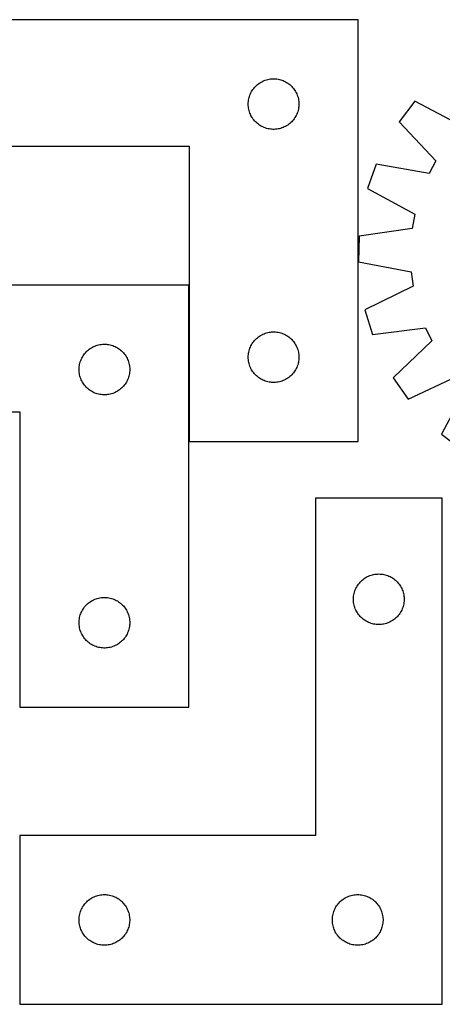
# Model space of a CAD drawing. Header units: millimetres. Extents: x 7 to 1493, y 7 to 2993.
# Tile 5 of 14: x 457 to 707, y 707 to 1291. Entities that reach past the tile are written whole.
import ezdxf

# ---------------------------------------------------------------- set-up
doc = ezdxf.new("R2010")
doc.units = ezdxf.units.MM
doc.layers.add('COMMON', color=5, linetype='CONTINUOUS', true_color=0x0000ff)
doc.layers.add('CUT', color=7, linetype='CONTINUOUS', true_color=0x000000)

msp = doc.modelspace()

# ---------------------------------------------------------------- linework, layer by layer
at = {"layer": 'COMMON'}
msp.add_line((556.90511, 1040.8133), (556.90511, 1133.499179), dxfattribs=at)
at = {"layer": 'CUT'}
for p, q in [((657.00511, 1290.8133), (357.00511, 1290.8133)), ((657.00511, 1040.8133), (657.00511, 1290.8133)), ((599.955459, 1254.053482), (600.646394, 1254.398834)), ((600.646394, 1254.398834), (601.354191, 1254.70816)), ((601.354191, 1254.70816), (602.076974, 1254.980639)), ((602.076974, 1254.980639), (602.812825, 1255.215548)), ((602.812825, 1255.215548), (603.559794, 1255.412266)), ((603.559794, 1255.412266), (604.315898, 1255.570269)), ((604.315898, 1255.570269), (605.079134, 1255.68914)), ((605.079134, 1255.68914), (605.847478, 1255.768563)), ((605.847478, 1255.768563), (606.618891, 1255.808327)), ((606.618891, 1255.808327), (607.391328, 1255.808327)), ((607.391328, 1255.808327), (608.162742, 1255.768563)), ((608.162742, 1255.768563), (608.931085, 1255.68914)), ((608.931085, 1255.68914), (609.694321, 1255.570269)), ((609.694321, 1255.570269), (610.450426, 1255.412266)), ((610.450426, 1255.412266), (611.197394, 1255.215548)), ((611.197394, 1255.215548), (611.933245, 1254.980639)), ((611.933245, 1254.980639), (612.656028, 1254.70816)), ((612.656028, 1254.70816), (613.363826, 1254.398834)), ((613.363826, 1254.398834), (614.054761, 1254.053482)), ((593.950831, 1248.201521), (594.348476, 1248.863743)), ((594.348476, 1248.863743), (594.779685, 1249.504617)), ((594.779685, 1249.504617), (595.243313, 1250.122442)), ((595.243313, 1250.122442), (595.738131, 1250.715582)), ((595.738131, 1250.715582), (596.262827, 1251.282462)), ((596.262827, 1251.282462), (596.81601, 1251.821581)), ((596.81601, 1251.821581), (597.396212, 1252.331507)), ((597.396212, 1252.331507), (598.001896, 1252.810889)), ((598.001896, 1252.810889), (598.631454, 1253.258455)), ((598.631454, 1253.258455), (599.283218, 1253.67302)), ((599.283218, 1253.67302), (599.955459, 1254.053482)), ((614.054761, 1254.053482), (614.727002, 1253.67302)), ((614.727002, 1253.67302), (615.378766, 1253.258455)), ((615.378766, 1253.258455), (616.008324, 1252.810889)), ((616.008324, 1252.810889), (616.614007, 1252.331507)), ((616.614007, 1252.331507), (617.19421, 1251.821581)), ((617.19421, 1251.821581), (617.747393, 1251.282462)), ((617.747393, 1251.282462), (618.272089, 1250.715582)), ((618.272089, 1250.715582), (618.766907, 1250.122442)), ((618.766907, 1250.122442), (619.230535, 1249.504617)), ((619.230535, 1249.504617), (619.661743, 1248.863743)), ((619.661743, 1248.863743), (620.059388, 1248.201521)), ((592.084612, 1242.355615), (592.183791, 1243.121659)), ((592.183791, 1243.121659), (592.322274, 1243.881581)), ((592.322274, 1243.881581), (592.499694, 1244.633367)), ((592.499694, 1244.633367), (592.715579, 1245.375023)), ((592.715579, 1245.375023), (592.969357, 1246.104581)), ((592.969357, 1246.104581), (593.260356, 1246.820109)), ((593.260356, 1246.820109), (593.587803, 1247.519707)), ((593.587803, 1247.519707), (593.950831, 1248.201521)), ((620.059388, 1248.201521), (620.422416, 1247.519707)), ((620.422416, 1247.519707), (620.749863, 1246.820109)), ((620.749863, 1246.820109), (621.040862, 1246.104581)), ((621.040862, 1246.104581), (621.29464, 1245.375023)), ((621.29464, 1245.375023), (621.510526, 1244.633367)), ((621.510526, 1244.633367), (621.687945, 1243.881581)), ((621.687945, 1243.881581), (621.826428, 1243.121659)), ((621.826428, 1243.121659), (621.925608, 1242.355615)), ((592.00511, 1240.8133), (592.024998, 1241.585481)), ((592.024998, 1240.041119), (592.00511, 1240.8133)), ((592.024998, 1241.585481), (592.084612, 1242.355615)), ((592.084612, 1239.270985), (592.024998, 1240.041119)), ((592.183791, 1238.504941), (592.084612, 1239.270985)), ((592.322274, 1237.745019), (592.183791, 1238.504941)), ((592.499694, 1236.993233), (592.322274, 1237.745019)), ((592.715579, 1236.251578), (592.499694, 1236.993233)), ((621.510526, 1236.993233), (621.29464, 1236.251578)), ((621.687945, 1237.745019), (621.510526, 1236.993233)), ((621.826428, 1238.504941), (621.687945, 1237.745019)), ((621.925608, 1239.270985), (621.826428, 1238.504941)), ((621.925608, 1242.355615), (621.985221, 1241.585481)), ((621.985221, 1240.041119), (621.925608, 1239.270985)), ((621.985221, 1241.585481), (622.00511, 1240.8133)), ((622.00511, 1240.8133), (621.985221, 1240.041119)), ((690.619419, 1242.592778), (681.298322, 1230.351549)), ((718.673131, 1227.694323), (690.619419, 1242.592778)), ((592.969357, 1235.522019), (592.715579, 1236.251578)), ((593.260356, 1234.806492), (592.969357, 1235.522019)), ((593.587803, 1234.106893), (593.260356, 1234.806492)), ((593.950831, 1233.425079), (593.587803, 1234.106893)), ((594.348476, 1232.762857), (593.950831, 1233.425079)), ((594.779685, 1232.121984), (594.348476, 1232.762857)), ((595.243313, 1231.504158), (594.779685, 1232.121984)), ((595.738131, 1230.911018), (595.243313, 1231.504158)), ((618.766907, 1231.504158), (618.272089, 1230.911018)), ((619.230535, 1232.121984), (618.766907, 1231.504158)), ((619.661743, 1232.762857), (619.230535, 1232.121984)), ((620.059388, 1233.425079), (619.661743, 1232.762857)), ((620.422416, 1234.106893), (620.059388, 1233.425079)), ((620.749863, 1234.806492), (620.422416, 1234.106893)), ((621.040862, 1235.522019), (620.749863, 1234.806492)), ((621.29464, 1236.251578), (621.040862, 1235.522019)), ((596.262827, 1230.344138), (595.738131, 1230.911018)), ((596.81601, 1229.80502), (596.262827, 1230.344138)), ((597.396212, 1229.295093), (596.81601, 1229.80502)), ((598.001896, 1228.815711), (597.396212, 1229.295093)), ((598.631454, 1228.368145), (598.001896, 1228.815711)), ((599.283218, 1227.953581), (598.631454, 1228.368145)), ((599.955459, 1227.573118), (599.283218, 1227.953581)), ((600.646394, 1227.227766), (599.955459, 1227.573118)), ((601.354191, 1226.918441), (600.646394, 1227.227766)), ((602.076974, 1226.645962), (601.354191, 1226.918441)), ((602.812825, 1226.411052), (602.076974, 1226.645962)), ((603.559794, 1226.214334), (602.812825, 1226.411052)), ((604.315898, 1226.056331), (603.559794, 1226.214334)), ((605.079134, 1225.93746), (604.315898, 1226.056331)), ((605.847478, 1225.858037), (605.079134, 1225.93746)), ((606.618891, 1225.818273), (605.847478, 1225.858037)), ((607.391328, 1225.818273), (606.618891, 1225.818273)), ((608.162742, 1225.858037), (607.391328, 1225.818273)), ((608.931085, 1225.93746), (608.162742, 1225.858037)), ((609.694321, 1226.056331), (608.931085, 1225.93746)), ((610.450426, 1226.214334), (609.694321, 1226.056331)), ((611.197394, 1226.411052), (610.450426, 1226.214334)), ((611.933245, 1226.645962), (611.197394, 1226.411052)), ((612.656028, 1226.918441), (611.933245, 1226.645962)), ((613.363826, 1227.227766), (612.656028, 1226.918441)), ((614.054761, 1227.573118), (613.363826, 1227.227766)), ((614.727002, 1227.953581), (614.054761, 1227.573118)), ((615.378766, 1228.368145), (614.727002, 1227.953581)), ((616.008324, 1228.815711), (615.378766, 1228.368145)), ((616.614007, 1229.295093), (616.008324, 1228.815711)), ((617.19421, 1229.80502), (616.614007, 1229.295093)), ((617.747393, 1230.344138), (617.19421, 1229.80502)), ((618.272089, 1230.911018), (617.747393, 1230.344138)), ((681.298322, 1230.351549), (703.121763, 1207.270991)), ((357.00511, 1215.8133), (557.00511, 1215.8133)), ((557.00511, 1215.8133), (557.00511, 1040.8133)), ((667.773874, 1205.220788), (662.691731, 1190.69831)), ((699.058415, 1199.720589), (667.773874, 1205.220788)), ((703.121763, 1207.270991), (699.058415, 1199.720589)), ((662.691731, 1190.69831), (690.579342, 1175.49121)), ((690.579342, 1175.49121), (689.048071, 1167.054707)), ((689.048071, 1167.054707), (657.595049, 1162.618252)), ((657.595049, 1162.618252), (657.249337, 1147.236086)), ((657.249337, 1147.236086), (688.471284, 1141.39102)), ((688.471284, 1141.39102), (689.621981, 1132.89424)), ((556.805109, 1133.499179), (256.805109, 1133.499179)), ((556.805109, 883.499179), (556.805109, 1133.499179)), ((689.621981, 1132.89424), (661.079319, 1118.955402)), ((661.079319, 1118.955402), (665.503878, 1104.219262)), ((597.396212, 1102.331507), (598.001896, 1102.810889)), ((598.001896, 1102.810889), (598.631454, 1103.258455)), ((598.631454, 1103.258455), (599.283218, 1103.67302)), ((599.283218, 1103.67302), (599.955459, 1104.053482)), ((599.955459, 1104.053482), (600.646394, 1104.398834)), ((600.646394, 1104.398834), (601.354191, 1104.70816)), ((601.354191, 1104.70816), (602.076974, 1104.980639)), ((602.076974, 1104.980639), (602.812825, 1105.215548)), ((602.812825, 1105.215548), (603.559794, 1105.412266)), ((603.559794, 1105.412266), (604.315898, 1105.570269)), ((604.315898, 1105.570269), (605.079134, 1105.68914)), ((605.079134, 1105.68914), (605.847478, 1105.768563)), ((605.847478, 1105.768563), (606.618891, 1105.808327)), ((606.618891, 1105.808327), (607.391328, 1105.808327)), ((607.391328, 1105.808327), (608.162742, 1105.768563)), ((608.162742, 1105.768563), (608.931085, 1105.68914)), ((608.931085, 1105.68914), (609.694321, 1105.570269)), ((609.694321, 1105.570269), (610.450426, 1105.412266)), ((610.450426, 1105.412266), (611.197394, 1105.215548)), ((611.197394, 1105.215548), (611.933245, 1104.980639)), ((611.933245, 1104.980639), (612.656028, 1104.70816)), ((612.656028, 1104.70816), (613.363826, 1104.398834)), ((613.363826, 1104.398834), (614.054761, 1104.053482)), ((614.054761, 1104.053482), (614.727002, 1103.67302)), ((614.727002, 1103.67302), (615.378766, 1103.258455)), ((615.378766, 1103.258455), (616.008324, 1102.810889)), ((616.008324, 1102.810889), (616.614007, 1102.331507)), ((665.503878, 1104.219262), (697.003939, 1108.308386)), ((697.003939, 1108.308386), (700.723967, 1100.583054)), ((499.755458, 1096.739361), (500.446393, 1097.084713)), ((500.446393, 1097.084713), (501.15419, 1097.394039)), ((501.15419, 1097.394039), (501.876973, 1097.666518)), ((501.876973, 1097.666518), (502.612824, 1097.901427)), ((502.612824, 1097.901427), (503.359793, 1098.098145)), ((503.359793, 1098.098145), (504.115897, 1098.256149)), ((504.115897, 1098.256149), (504.879133, 1098.375019)), ((504.879133, 1098.375019), (505.647477, 1098.454442)), ((505.647477, 1098.454442), (506.41889, 1098.494206)), ((506.41889, 1098.494206), (507.191327, 1098.494206)), ((507.191327, 1098.494206), (507.962741, 1098.454442)), ((507.962741, 1098.454442), (508.731084, 1098.375019)), ((508.731084, 1098.375019), (509.49432, 1098.256149)), ((509.49432, 1098.256149), (510.250425, 1098.098145)), ((510.250425, 1098.098145), (510.997393, 1097.901427)), ((510.997393, 1097.901427), (511.733244, 1097.666518)), ((511.733244, 1097.666518), (512.456027, 1097.394039)), ((512.456027, 1097.394039), (513.163825, 1097.084713)), ((513.163825, 1097.084713), (513.85476, 1096.739361)), ((593.260356, 1096.820109), (593.587803, 1097.519707)), ((593.587803, 1097.519707), (593.950831, 1098.201521)), ((593.950831, 1098.201521), (594.348476, 1098.863743)), ((594.348476, 1098.863743), (594.779685, 1099.504617)), ((594.779685, 1099.504617), (595.243313, 1100.122442)), ((595.243313, 1100.122442), (595.738131, 1100.715582)), ((595.738131, 1100.715582), (596.262827, 1101.282462)), ((596.262827, 1101.282462), (596.81601, 1101.821581)), ((596.81601, 1101.821581), (597.396212, 1102.331507)), ((616.614007, 1102.331507), (617.19421, 1101.821581)), ((617.19421, 1101.821581), (617.747393, 1101.282462)), ((617.747393, 1101.282462), (618.272089, 1100.715582)), ((618.272089, 1100.715582), (618.766907, 1100.122442)), ((618.766907, 1100.122442), (619.230535, 1099.504617)), ((619.230535, 1099.504617), (619.661743, 1098.863743)), ((619.661743, 1098.863743), (620.059388, 1098.201521)), ((620.059388, 1098.201521), (620.422416, 1097.519707)), ((620.422416, 1097.519707), (620.749863, 1096.820109)), ((700.723967, 1100.583054), (677.88562, 1078.506264)), ((493.75083, 1090.8874), (494.148475, 1091.549622)), ((494.148475, 1091.549622), (494.579684, 1092.190496)), ((494.579684, 1092.190496), (495.043312, 1092.808322)), ((495.043312, 1092.808322), (495.53813, 1093.401461)), ((495.53813, 1093.401461), (496.062826, 1093.968342)), ((496.062826, 1093.968342), (496.616009, 1094.50746)), ((496.616009, 1094.50746), (497.196211, 1095.017386)), ((497.196211, 1095.017386), (497.801895, 1095.496768)), ((497.801895, 1095.496768), (498.431453, 1095.944335)), ((498.431453, 1095.944335), (499.083217, 1096.358899)), ((499.083217, 1096.358899), (499.755458, 1096.739361)), ((513.85476, 1096.739361), (514.527001, 1096.358899)), ((514.527001, 1096.358899), (515.178765, 1095.944335)), ((515.178765, 1095.944335), (515.808323, 1095.496768)), ((515.808323, 1095.496768), (516.414006, 1095.017386)), ((516.414006, 1095.017386), (516.994209, 1094.50746)), ((516.994209, 1094.50746), (517.547392, 1093.968342)), ((517.547392, 1093.968342), (518.072088, 1093.401461)), ((518.072088, 1093.401461), (518.566906, 1092.808322)), ((518.566906, 1092.808322), (519.030534, 1092.190496)), ((519.030534, 1092.190496), (519.461742, 1091.549622)), ((519.461742, 1091.549622), (519.859387, 1090.8874)), ((592.00511, 1090.8133), (592.024998, 1091.585481)), ((592.024998, 1091.585481), (592.084612, 1092.355615)), ((592.084612, 1092.355615), (592.183791, 1093.121659)), ((592.183791, 1093.121659), (592.322274, 1093.881581)), ((592.322274, 1093.881581), (592.499694, 1094.633367)), ((592.499694, 1094.633367), (592.715579, 1095.375023)), ((592.715579, 1095.375023), (592.969357, 1096.104581)), ((592.969357, 1096.104581), (593.260356, 1096.820109)), ((620.749863, 1096.820109), (621.040862, 1096.104581)), ((621.040862, 1096.104581), (621.29464, 1095.375023)), ((621.29464, 1095.375023), (621.510526, 1094.633367)), ((621.510526, 1094.633367), (621.687945, 1093.881581)), ((621.687945, 1093.881581), (621.826428, 1093.121659)), ((621.826428, 1093.121659), (621.925608, 1092.355615)), ((621.925608, 1092.355615), (621.985221, 1091.585481)), ((621.985221, 1091.585481), (622.00511, 1090.8133)), ((491.884611, 1085.041494), (491.98379, 1085.807538)), ((491.98379, 1085.807538), (492.122273, 1086.56746)), ((492.122273, 1086.56746), (492.299693, 1087.319246)), ((492.299693, 1087.319246), (492.515578, 1088.060902)), ((492.515578, 1088.060902), (492.769356, 1088.790461)), ((492.769356, 1088.790461), (493.060355, 1089.505988)), ((493.060355, 1089.505988), (493.387802, 1090.205586)), ((493.387802, 1090.205586), (493.75083, 1090.8874)), ((519.859387, 1090.8874), (520.222415, 1090.205586)), ((520.222415, 1090.205586), (520.549862, 1089.505988)), ((520.549862, 1089.505988), (520.840861, 1088.790461)), ((520.840861, 1088.790461), (521.094639, 1088.060902)), ((521.094639, 1088.060902), (521.310525, 1087.319246)), ((521.310525, 1087.319246), (521.487944, 1086.56746)), ((521.487944, 1086.56746), (521.626427, 1085.807538)), ((521.626427, 1085.807538), (521.725607, 1085.041494)), ((592.024998, 1090.041119), (592.00511, 1090.8133)), ((592.084612, 1089.270985), (592.024998, 1090.041119)), ((592.183791, 1088.504941), (592.084612, 1089.270985)), ((592.322274, 1087.745019), (592.183791, 1088.504941)), ((592.499694, 1086.993233), (592.322274, 1087.745019)), ((592.715579, 1086.251578), (592.499694, 1086.993233)), ((592.969357, 1085.522019), (592.715579, 1086.251578)), ((593.260356, 1084.806492), (592.969357, 1085.522019)), ((621.040862, 1085.522019), (620.749863, 1084.806492)), ((621.29464, 1086.251578), (621.040862, 1085.522019)), ((621.510526, 1086.993233), (621.29464, 1086.251578)), ((621.687945, 1087.745019), (621.510526, 1086.993233)), ((621.826428, 1088.504941), (621.687945, 1087.745019)), ((621.925608, 1089.270985), (621.826428, 1088.504941)), ((621.985221, 1090.041119), (621.925608, 1089.270985)), ((622.00511, 1090.8133), (621.985221, 1090.041119)), ((491.805109, 1083.499179), (491.824997, 1084.271361)), ((491.824997, 1082.726998), (491.805109, 1083.499179)), ((491.824997, 1084.271361), (491.884611, 1085.041494)), ((491.884611, 1081.956864), (491.824997, 1082.726998)), ((491.98379, 1081.190821), (491.884611, 1081.956864)), ((492.122273, 1080.430898), (491.98379, 1081.190821)), ((492.299693, 1079.679113), (492.122273, 1080.430898)), ((492.515578, 1078.937457), (492.299693, 1079.679113)), ((521.310525, 1079.679113), (521.094639, 1078.937457)), ((521.487944, 1080.430898), (521.310525, 1079.679113)), ((521.626427, 1081.190821), (521.487944, 1080.430898)), ((521.725607, 1081.956864), (521.626427, 1081.190821)), ((521.725607, 1085.041494), (521.78522, 1084.271361)), ((521.78522, 1082.726998), (521.725607, 1081.956864)), ((521.78522, 1084.271361), (521.805109, 1083.499179)), ((521.805109, 1083.499179), (521.78522, 1082.726998)), ((593.587803, 1084.106893), (593.260356, 1084.806492)), ((593.950831, 1083.425079), (593.587803, 1084.106893)), ((594.348476, 1082.762857), (593.950831, 1083.425079)), ((594.779685, 1082.121984), (594.348476, 1082.762857)), ((595.243313, 1081.504158), (594.779685, 1082.121984)), ((595.738131, 1080.911018), (595.243313, 1081.504158)), ((596.262827, 1080.344138), (595.738131, 1080.911018)), ((596.81601, 1079.80502), (596.262827, 1080.344138)), ((597.396212, 1079.295093), (596.81601, 1079.80502)), ((617.19421, 1079.80502), (616.614007, 1079.295093)), ((617.747393, 1080.344138), (617.19421, 1079.80502)), ((618.272089, 1080.911018), (617.747393, 1080.344138)), ((618.766907, 1081.504158), (618.272089, 1080.911018)), ((619.230535, 1082.121984), (618.766907, 1081.504158)), ((619.661743, 1082.762857), (619.230535, 1082.121984)), ((620.059388, 1083.425079), (619.661743, 1082.762857)), ((620.422416, 1084.106893), (620.059388, 1083.425079)), ((620.749863, 1084.806492), (620.422416, 1084.106893)), ((686.647343, 1065.858626), (715.342072, 1079.481668)), ((492.769356, 1078.207898), (492.515578, 1078.937457)), ((493.060355, 1077.492371), (492.769356, 1078.207898)), ((493.387802, 1076.792772), (493.060355, 1077.492371)), ((493.75083, 1076.110958), (493.387802, 1076.792772)), ((494.148475, 1075.448736), (493.75083, 1076.110958)), ((494.579684, 1074.807863), (494.148475, 1075.448736)), ((495.043312, 1074.190037), (494.579684, 1074.807863)), ((495.53813, 1073.596898), (495.043312, 1074.190037)), ((496.062826, 1073.030017), (495.53813, 1073.596898)), ((518.072088, 1073.596898), (517.547392, 1073.030017)), ((518.566906, 1074.190037), (518.072088, 1073.596898)), ((519.030534, 1074.807863), (518.566906, 1074.190037)), ((519.461742, 1075.448736), (519.030534, 1074.807863)), ((519.859387, 1076.110958), (519.461742, 1075.448736)), ((520.222415, 1076.792772), (519.859387, 1076.110958)), ((520.549862, 1077.492371), (520.222415, 1076.792772)), ((520.840861, 1078.207898), (520.549862, 1077.492371)), ((521.094639, 1078.937457), (520.840861, 1078.207898)), ((598.001896, 1078.815711), (597.396212, 1079.295093)), ((598.631454, 1078.368145), (598.001896, 1078.815711)), ((599.283218, 1077.953581), (598.631454, 1078.368145)), ((599.955459, 1077.573118), (599.283218, 1077.953581)), ((600.646394, 1077.227766), (599.955459, 1077.573118)), ((601.354191, 1076.918441), (600.646394, 1077.227766)), ((602.076974, 1076.645962), (601.354191, 1076.918441)), ((602.812825, 1076.411052), (602.076974, 1076.645962)), ((603.559794, 1076.214334), (602.812825, 1076.411052)), ((604.315898, 1076.056331), (603.559794, 1076.214334)), ((605.079134, 1075.93746), (604.315898, 1076.056331)), ((605.847478, 1075.858037), (605.079134, 1075.93746)), ((606.618891, 1075.818273), (605.847478, 1075.858037)), ((607.391328, 1075.818273), (606.618891, 1075.818273)), ((608.162742, 1075.858037), (607.391328, 1075.818273)), ((608.931085, 1075.93746), (608.162742, 1075.858037)), ((609.694321, 1076.056331), (608.931085, 1075.93746)), ((610.450426, 1076.214334), (609.694321, 1076.056331)), ((611.197394, 1076.411052), (610.450426, 1076.214334)), ((611.933245, 1076.645962), (611.197394, 1076.411052)), ((612.656028, 1076.918441), (611.933245, 1076.645962)), ((613.363826, 1077.227766), (612.656028, 1076.918441)), ((614.054761, 1077.573118), (613.363826, 1077.227766)), ((614.727002, 1077.953581), (614.054761, 1077.573118)), ((615.378766, 1078.368145), (614.727002, 1077.953581)), ((616.008324, 1078.815711), (615.378766, 1078.368145)), ((616.614007, 1079.295093), (616.008324, 1078.815711)), ((677.88562, 1078.506264), (686.647343, 1065.858626)), ((496.616009, 1072.490899), (496.062826, 1073.030017)), ((497.196211, 1071.980973), (496.616009, 1072.490899)), ((497.801895, 1071.501591), (497.196211, 1071.980973)), ((498.431453, 1071.054024), (497.801895, 1071.501591)), ((499.083217, 1070.63946), (498.431453, 1071.054024)), ((499.755458, 1070.258997), (499.083217, 1070.63946)), ((500.446393, 1069.913645), (499.755458, 1070.258997)), ((501.15419, 1069.60432), (500.446393, 1069.913645)), ((501.876973, 1069.331841), (501.15419, 1069.60432)), ((502.612824, 1069.096931), (501.876973, 1069.331841)), ((503.359793, 1068.900214), (502.612824, 1069.096931)), ((504.115897, 1068.74221), (503.359793, 1068.900214)), ((504.879133, 1068.623339), (504.115897, 1068.74221)), ((505.647477, 1068.543916), (504.879133, 1068.623339)), ((506.41889, 1068.504152), (505.647477, 1068.543916)), ((507.191327, 1068.504152), (506.41889, 1068.504152)), ((507.962741, 1068.543916), (507.191327, 1068.504152)), ((508.731084, 1068.623339), (507.962741, 1068.543916)), ((509.49432, 1068.74221), (508.731084, 1068.623339)), ((510.250425, 1068.900214), (509.49432, 1068.74221)), ((510.997393, 1069.096931), (510.250425, 1068.900214)), ((511.733244, 1069.331841), (510.997393, 1069.096931)), ((512.456027, 1069.60432), (511.733244, 1069.331841)), ((513.163825, 1069.913645), (512.456027, 1069.60432)), ((513.85476, 1070.258997), (513.163825, 1069.913645)), ((514.527001, 1070.63946), (513.85476, 1070.258997)), ((515.178765, 1071.054024), (514.527001, 1070.63946)), ((515.808323, 1071.501591), (515.178765, 1071.054024)), ((516.414006, 1071.980973), (515.808323, 1071.501591)), ((516.994209, 1072.490899), (516.414006, 1071.980973)), ((517.547392, 1073.030017), (516.994209, 1072.490899)), ((721.267288, 1073.283991), (706.368832, 1045.230279)), ((256.805109, 1058.499179), (456.805109, 1058.499179)), ((456.805109, 1058.499179), (456.805109, 883.499179)), ((706.368832, 1045.230279), (718.610062, 1035.909182)), ((557.00511, 1040.8133), (657.00511, 1040.8133)), ((706.79669, 1007.373996), (631.79669, 1007.373996)), ((631.79669, 1007.373996), (631.79669, 807.373996)), ((706.79669, 707.373996), (706.79669, 1007.373996)), ((657.299101, 956.37721), (657.778483, 956.982894)), ((657.778483, 956.982894), (658.288409, 957.563096)), ((658.288409, 957.563096), (658.827528, 958.116279)), ((658.827528, 958.116279), (659.394408, 958.640975)), ((659.394408, 958.640975), (659.987548, 959.135793)), ((659.987548, 959.135793), (660.605373, 959.599421)), ((660.605373, 959.599421), (661.246247, 960.03063)), ((661.246247, 960.03063), (661.908469, 960.428275)), ((661.908469, 960.428275), (662.590283, 960.791303)), ((662.590283, 960.791303), (663.289881, 961.11875)), ((663.289881, 961.11875), (664.005409, 961.409749)), ((664.005409, 961.409749), (664.734967, 961.663527)), ((664.734967, 961.663527), (665.476623, 961.879412)), ((665.476623, 961.879412), (666.228409, 962.056832)), ((666.228409, 962.056832), (666.988331, 962.195315)), ((666.988331, 962.195315), (667.754375, 962.294494)), ((667.754375, 962.294494), (668.524509, 962.354108)), ((668.524509, 962.354108), (669.29669, 962.373996)), ((669.29669, 962.373996), (670.068871, 962.354108)), ((670.068871, 962.354108), (670.839005, 962.294494)), ((670.839005, 962.294494), (671.605049, 962.195315)), ((671.605049, 962.195315), (672.364971, 962.056832)), ((672.364971, 962.056832), (673.116757, 961.879412)), ((673.116757, 961.879412), (673.858412, 961.663527)), ((673.858412, 961.663527), (674.587971, 961.409749)), ((674.587971, 961.409749), (675.303498, 961.11875)), ((675.303498, 961.11875), (676.003097, 960.791303)), ((676.003097, 960.791303), (676.684911, 960.428275)), ((676.684911, 960.428275), (677.347133, 960.03063)), ((677.347133, 960.03063), (677.988006, 959.599421)), ((677.988006, 959.599421), (678.605832, 959.135793)), ((678.605832, 959.135793), (679.198972, 958.640975)), ((679.198972, 958.640975), (679.765852, 958.116279)), ((679.765852, 958.116279), (680.30497, 957.563096)), ((680.30497, 957.563096), (680.814897, 956.982894)), ((680.814897, 956.982894), (681.294279, 956.37721)), ((654.697724, 950.819312), (654.894442, 951.566281)), ((654.894442, 951.566281), (655.129351, 952.302132)), ((655.129351, 952.302132), (655.40183, 953.024915)), ((655.40183, 953.024915), (655.711156, 953.732712)), ((655.711156, 953.732712), (656.056508, 954.423647)), ((656.056508, 954.423647), (656.43697, 955.095888)), ((656.43697, 955.095888), (656.851535, 955.747652)), ((656.851535, 955.747652), (657.299101, 956.37721)), ((681.294279, 956.37721), (681.741845, 955.747652)), ((681.741845, 955.747652), (682.156409, 955.095888)), ((682.156409, 955.095888), (682.536872, 954.423647)), ((682.536872, 954.423647), (682.882224, 953.732712)), ((682.882224, 953.732712), (683.191549, 953.024915)), ((683.191549, 953.024915), (683.464028, 952.302132)), ((683.464028, 952.302132), (683.698938, 951.566281)), ((683.698938, 951.566281), (683.895656, 950.819312)), ((497.196211, 945.017386), (497.801895, 945.496768)), ((497.801895, 945.496768), (498.431453, 945.944335)), ((498.431453, 945.944335), (499.083217, 946.358899)), ((499.083217, 946.358899), (499.755458, 946.739361)), ((499.755458, 946.739361), (500.446393, 947.084713)), ((500.446393, 947.084713), (501.15419, 947.394039)), ((501.15419, 947.394039), (501.876973, 947.666518)), ((501.876973, 947.666518), (502.612824, 947.901427)), ((502.612824, 947.901427), (503.359793, 948.098145)), ((503.359793, 948.098145), (504.115897, 948.256149)), ((504.115897, 948.256149), (504.879133, 948.375019)), ((504.879133, 948.375019), (505.647477, 948.454442)), ((505.647477, 948.454442), (506.41889, 948.494206)), ((506.41889, 948.494206), (507.191327, 948.494206)), ((507.191327, 948.494206), (507.962741, 948.454442)), ((507.962741, 948.454442), (508.731084, 948.375019)), ((508.731084, 948.375019), (509.49432, 948.256149)), ((509.49432, 948.256149), (510.250425, 948.098145)), ((510.250425, 948.098145), (510.997393, 947.901427)), ((510.997393, 947.901427), (511.733244, 947.666518)), ((511.733244, 947.666518), (512.456027, 947.394039)), ((512.456027, 947.394039), (513.163825, 947.084713)), ((513.163825, 947.084713), (513.85476, 946.739361)), ((513.85476, 946.739361), (514.527001, 946.358899)), ((514.527001, 946.358899), (515.178765, 945.944335)), ((515.178765, 945.944335), (515.808323, 945.496768)), ((515.808323, 945.496768), (516.414006, 945.017386)), ((654.301663, 947.760215), (654.341427, 948.531628)), ((654.301663, 946.987778), (654.301663, 947.760215)), ((654.341427, 946.216364), (654.301663, 946.987778)), ((654.341427, 948.531628), (654.42085, 949.299972)), ((654.42085, 945.448021), (654.341427, 946.216364)), ((654.42085, 949.299972), (654.539721, 950.063208)), ((654.539721, 944.684785), (654.42085, 945.448021)), ((654.539721, 950.063208), (654.697724, 950.819312)), ((683.895656, 950.819312), (684.053659, 950.063208)), ((684.053659, 950.063208), (684.17253, 949.299972)), ((684.17253, 945.448021), (684.053659, 944.684785)), ((684.17253, 949.299972), (684.251953, 948.531628)), ((684.251953, 946.216364), (684.17253, 945.448021)), ((684.251953, 948.531628), (684.291717, 947.760215)), ((684.291717, 946.987778), (684.251953, 946.216364)), ((684.291717, 947.760215), (684.291717, 946.987778)), ((492.769356, 938.790461), (493.060355, 939.505988)), ((493.060355, 939.505988), (493.387802, 940.205586)), ((493.387802, 940.205586), (493.75083, 940.8874)), ((493.75083, 940.8874), (494.148475, 941.549622)), ((494.148475, 941.549622), (494.579684, 942.190496)), ((494.579684, 942.190496), (495.043312, 942.808322)), ((495.043312, 942.808322), (495.53813, 943.401461)), ((495.53813, 943.401461), (496.062826, 943.968342)), ((496.062826, 943.968342), (496.616009, 944.50746)), ((496.616009, 944.50746), (497.196211, 945.017386)), ((516.414006, 945.017386), (516.994209, 944.50746)), ((516.994209, 944.50746), (517.547392, 943.968342)), ((517.547392, 943.968342), (518.072088, 943.401461)), ((518.072088, 943.401461), (518.566906, 942.808322)), ((518.566906, 942.808322), (519.030534, 942.190496)), ((519.030534, 942.190496), (519.461742, 941.549622)), ((519.461742, 941.549622), (519.859387, 940.8874)), ((519.859387, 940.8874), (520.222415, 940.205586)), ((520.222415, 940.205586), (520.549862, 939.505988)), ((520.549862, 939.505988), (520.840861, 938.790461)), ((654.697724, 943.92868), (654.539721, 944.684785)), ((654.894442, 943.181712), (654.697724, 943.92868)), ((655.129351, 942.445861), (654.894442, 943.181712)), ((655.40183, 941.723078), (655.129351, 942.445861)), ((655.711156, 941.01528), (655.40183, 941.723078)), ((656.056508, 940.324345), (655.711156, 941.01528)), ((656.43697, 939.652104), (656.056508, 940.324345)), ((656.851535, 939.00034), (656.43697, 939.652104)), ((682.156409, 939.652104), (681.741845, 939.00034)), ((682.536872, 940.324345), (682.156409, 939.652104)), ((682.882224, 941.01528), (682.536872, 940.324345)), ((683.191549, 941.723078), (682.882224, 941.01528)), ((683.464028, 942.445861), (683.191549, 941.723078)), ((683.698938, 943.181712), (683.464028, 942.445861)), ((683.895656, 943.92868), (683.698938, 943.181712)), ((684.053659, 944.684785), (683.895656, 943.92868)), ((491.805109, 933.499179), (491.824997, 934.271361)), ((491.824997, 934.271361), (491.884611, 935.041494)), ((491.884611, 935.041494), (491.98379, 935.807538)), ((491.98379, 935.807538), (492.122273, 936.56746)), ((492.122273, 936.56746), (492.299693, 937.319246)), ((492.299693, 937.319246), (492.515578, 938.060902)), ((492.515578, 938.060902), (492.769356, 938.790461)), ((520.840861, 938.790461), (521.094639, 938.060902)), ((521.094639, 938.060902), (521.310525, 937.319246)), ((521.310525, 937.319246), (521.487944, 936.56746)), ((521.487944, 936.56746), (521.626427, 935.807538)), ((521.626427, 935.807538), (521.725607, 935.041494)), ((521.725607, 935.041494), (521.78522, 934.271361)), ((521.78522, 934.271361), (521.805109, 933.499179)), ((657.299101, 938.370782), (656.851535, 939.00034)), ((657.778483, 937.765099), (657.299101, 938.370782)), ((658.288409, 937.184896), (657.778483, 937.765099)), ((658.827528, 936.631713), (658.288409, 937.184896)), ((659.394408, 936.107017), (658.827528, 936.631713)), ((659.987548, 935.612199), (659.394408, 936.107017)), ((660.605373, 935.148571), (659.987548, 935.612199)), ((661.246247, 934.717363), (660.605373, 935.148571)), ((661.908469, 934.319718), (661.246247, 934.717363)), ((662.590283, 933.95669), (661.908469, 934.319718)), ((663.289881, 933.629243), (662.590283, 933.95669)), ((664.005409, 933.338244), (663.289881, 933.629243)), ((675.303498, 933.629243), (674.587971, 933.338244)), ((676.003097, 933.95669), (675.303498, 933.629243)), ((676.684911, 934.319718), (676.003097, 933.95669)), ((677.347133, 934.717363), (676.684911, 934.319718)), ((677.988006, 935.148571), (677.347133, 934.717363)), ((678.605832, 935.612199), (677.988006, 935.148571)), ((679.198972, 936.107017), (678.605832, 935.612199)), ((679.765852, 936.631713), (679.198972, 936.107017)), ((680.30497, 937.184896), (679.765852, 936.631713)), ((680.814897, 937.765099), (680.30497, 937.184896)), ((681.294279, 938.370782), (680.814897, 937.765099)), ((681.741845, 939.00034), (681.294279, 938.370782)), ((491.824997, 932.726998), (491.805109, 933.499179)), ((491.884611, 931.956864), (491.824997, 932.726998)), ((491.98379, 931.190821), (491.884611, 931.956864)), ((492.122273, 930.430898), (491.98379, 931.190821)), ((492.299693, 929.679113), (492.122273, 930.430898)), ((492.515578, 928.937457), (492.299693, 929.679113)), ((492.769356, 928.207898), (492.515578, 928.937457)), ((493.060355, 927.492371), (492.769356, 928.207898)), ((520.840861, 928.207898), (520.549862, 927.492371)), ((521.094639, 928.937457), (520.840861, 928.207898)), ((521.310525, 929.679113), (521.094639, 928.937457)), ((521.487944, 930.430898), (521.310525, 929.679113)), ((521.626427, 931.190821), (521.487944, 930.430898)), ((521.725607, 931.956864), (521.626427, 931.190821)), ((521.78522, 932.726998), (521.725607, 931.956864)), ((521.805109, 933.499179), (521.78522, 932.726998)), ((664.734967, 933.084466), (664.005409, 933.338244)), ((665.476623, 932.86858), (664.734967, 933.084466)), ((666.228409, 932.691161), (665.476623, 932.86858)), ((666.988331, 932.552678), (666.228409, 932.691161)), ((667.754375, 932.453498), (666.988331, 932.552678)), ((668.524509, 932.393885), (667.754375, 932.453498)), ((669.29669, 932.373996), (668.524509, 932.393885)), ((670.068871, 932.393885), (669.29669, 932.373996)), ((670.839005, 932.453498), (670.068871, 932.393885)), ((671.605049, 932.552678), (670.839005, 932.453498)), ((672.364971, 932.691161), (671.605049, 932.552678)), ((673.116757, 932.86858), (672.364971, 932.691161)), ((673.858412, 933.084466), (673.116757, 932.86858)), ((674.587971, 933.338244), (673.858412, 933.084466)), ((493.387802, 926.792772), (493.060355, 927.492371)), ((493.75083, 926.110958), (493.387802, 926.792772)), ((494.148475, 925.448736), (493.75083, 926.110958)), ((494.579684, 924.807863), (494.148475, 925.448736)), ((495.043312, 924.190037), (494.579684, 924.807863)), ((495.53813, 923.596898), (495.043312, 924.190037)), ((496.062826, 923.030017), (495.53813, 923.596898)), ((496.616009, 922.490899), (496.062826, 923.030017)), ((497.196211, 921.980973), (496.616009, 922.490899)), ((497.801895, 921.501591), (497.196211, 921.980973)), ((516.414006, 921.980973), (515.808323, 921.501591)), ((516.994209, 922.490899), (516.414006, 921.980973)), ((517.547392, 923.030017), (516.994209, 922.490899)), ((518.072088, 923.596898), (517.547392, 923.030017)), ((518.566906, 924.190037), (518.072088, 923.596898)), ((519.030534, 924.807863), (518.566906, 924.190037)), ((519.461742, 925.448736), (519.030534, 924.807863)), ((519.859387, 926.110958), (519.461742, 925.448736)), ((520.222415, 926.792772), (519.859387, 926.110958)), ((520.549862, 927.492371), (520.222415, 926.792772)), ((498.431453, 921.054024), (497.801895, 921.501591)), ((499.083217, 920.63946), (498.431453, 921.054024)), ((499.755458, 920.258997), (499.083217, 920.63946)), ((500.446393, 919.913645), (499.755458, 920.258997)), ((501.15419, 919.60432), (500.446393, 919.913645)), ((501.876973, 919.331841), (501.15419, 919.60432)), ((502.612824, 919.096931), (501.876973, 919.331841)), ((503.359793, 918.900214), (502.612824, 919.096931)), ((504.115897, 918.74221), (503.359793, 918.900214)), ((504.879133, 918.623339), (504.115897, 918.74221)), ((505.647477, 918.543916), (504.879133, 918.623339)), ((506.41889, 918.504152), (505.647477, 918.543916)), ((507.191327, 918.504152), (506.41889, 918.504152)), ((507.962741, 918.543916), (507.191327, 918.504152)), ((508.731084, 918.623339), (507.962741, 918.543916)), ((509.49432, 918.74221), (508.731084, 918.623339)), ((510.250425, 918.900214), (509.49432, 918.74221)), ((510.997393, 919.096931), (510.250425, 918.900214)), ((511.733244, 919.331841), (510.997393, 919.096931)), ((512.456027, 919.60432), (511.733244, 919.331841)), ((513.163825, 919.913645), (512.456027, 919.60432)), ((513.85476, 920.258997), (513.163825, 919.913645)), ((514.527001, 920.63946), (513.85476, 920.258997)), ((515.178765, 921.054024), (514.527001, 920.63946)), ((515.808323, 921.501591), (515.178765, 921.054024)), ((456.805109, 883.499179), (556.805109, 883.499179)), ((631.79669, 807.373996), (456.79669, 807.373996)), ((456.79669, 807.373996), (456.79669, 707.373996)), ((498.746247, 770.03063), (499.408469, 770.428275)), ((499.408469, 770.428275), (500.090283, 770.791303)), ((500.090283, 770.791303), (500.789881, 771.11875)), ((500.789881, 771.11875), (501.505409, 771.409749)), ((501.505409, 771.409749), (502.234967, 771.663527)), ((502.234967, 771.663527), (502.976623, 771.879412)), ((502.976623, 771.879412), (503.728409, 772.056832)), ((503.728409, 772.056832), (504.488331, 772.195315)), ((504.488331, 772.195315), (505.254375, 772.294494)), ((505.254375, 772.294494), (506.024509, 772.354108)), ((506.024509, 772.354108), (506.79669, 772.373996)), ((506.79669, 772.373996), (507.568871, 772.354108)), ((507.568871, 772.354108), (508.339005, 772.294494)), ((508.339005, 772.294494), (509.105049, 772.195315)), ((509.105049, 772.195315), (509.864971, 772.056832)), ((509.864971, 772.056832), (510.616757, 771.879412)), ((510.616757, 771.879412), (511.358412, 771.663527)), ((511.358412, 771.663527), (512.087971, 771.409749)), ((512.087971, 771.409749), (512.803498, 771.11875)), ((512.803498, 771.11875), (513.503097, 770.791303)), ((513.503097, 770.791303), (514.184911, 770.428275)), ((514.184911, 770.428275), (514.847133, 770.03063)), ((648.746247, 770.03063), (649.408469, 770.428275)), ((649.408469, 770.428275), (650.090283, 770.791303)), ((650.090283, 770.791303), (650.789881, 771.11875)), ((650.789881, 771.11875), (651.505409, 771.409749)), ((651.505409, 771.409749), (652.234967, 771.663527)), ((652.234967, 771.663527), (652.976623, 771.879412)), ((652.976623, 771.879412), (653.728409, 772.056832)), ((653.728409, 772.056832), (654.488331, 772.195315)), ((654.488331, 772.195315), (655.254375, 772.294494)), ((655.254375, 772.294494), (656.024509, 772.354108)), ((656.024509, 772.354108), (656.79669, 772.373996)), ((656.79669, 772.373996), (657.568871, 772.354108)), ((657.568871, 772.354108), (658.339005, 772.294494)), ((658.339005, 772.294494), (659.105049, 772.195315)), ((659.105049, 772.195315), (659.864971, 772.056832)), ((659.864971, 772.056832), (660.616757, 771.879412)), ((660.616757, 771.879412), (661.358412, 771.663527)), ((661.358412, 771.663527), (662.087971, 771.409749)), ((662.087971, 771.409749), (662.803498, 771.11875)), ((662.803498, 771.11875), (663.503097, 770.791303)), ((663.503097, 770.791303), (664.184911, 770.428275)), ((664.184911, 770.428275), (664.847133, 770.03063)), ((493.211156, 763.732712), (493.556508, 764.423647)), ((493.556508, 764.423647), (493.93697, 765.095888)), ((493.93697, 765.095888), (494.351535, 765.747652)), ((494.351535, 765.747652), (494.799101, 766.37721)), ((494.799101, 766.37721), (495.278483, 766.982894)), ((495.278483, 766.982894), (495.788409, 767.563096)), ((495.788409, 767.563096), (496.327528, 768.116279)), ((496.327528, 768.116279), (496.894408, 768.640975)), ((496.894408, 768.640975), (497.487548, 769.135793)), ((497.487548, 769.135793), (498.105373, 769.599421)), ((498.105373, 769.599421), (498.746247, 770.03063)), ((514.847133, 770.03063), (515.488006, 769.599421)), ((515.488006, 769.599421), (516.105832, 769.135793)), ((516.105832, 769.135793), (516.698972, 768.640975)), ((516.698972, 768.640975), (517.265852, 768.116279)), ((517.265852, 768.116279), (517.80497, 767.563096)), ((517.80497, 767.563096), (518.314897, 766.982894)), ((518.314897, 766.982894), (518.794279, 766.37721)), ((518.794279, 766.37721), (519.241845, 765.747652)), ((519.241845, 765.747652), (519.656409, 765.095888)), ((519.656409, 765.095888), (520.036872, 764.423647)), ((520.036872, 764.423647), (520.382224, 763.732712)), ((643.211156, 763.732712), (643.556508, 764.423647)), ((643.556508, 764.423647), (643.93697, 765.095888)), ((643.93697, 765.095888), (644.351535, 765.747652)), ((644.351535, 765.747652), (644.799101, 766.37721)), ((644.799101, 766.37721), (645.278483, 766.982894)), ((645.278483, 766.982894), (645.788409, 767.563096)), ((645.788409, 767.563096), (646.327528, 768.116279)), ((646.327528, 768.116279), (646.894408, 768.640975)), ((646.894408, 768.640975), (647.487548, 769.135793)), ((647.487548, 769.135793), (648.105373, 769.599421)), ((648.105373, 769.599421), (648.746247, 770.03063)), ((664.847133, 770.03063), (665.488006, 769.599421)), ((665.488006, 769.599421), (666.105832, 769.135793)), ((666.105832, 769.135793), (666.698972, 768.640975)), ((666.698972, 768.640975), (667.265852, 768.116279)), ((667.265852, 768.116279), (667.80497, 767.563096)), ((667.80497, 767.563096), (668.314897, 766.982894)), ((668.314897, 766.982894), (668.794279, 766.37721)), ((668.794279, 766.37721), (669.241845, 765.747652)), ((669.241845, 765.747652), (669.656409, 765.095888)), ((669.656409, 765.095888), (670.036872, 764.423647)), ((670.036872, 764.423647), (670.382224, 763.732712)), ((491.801663, 757.760215), (491.841427, 758.531628)), ((491.841427, 758.531628), (491.92085, 759.299972)), ((491.92085, 759.299972), (492.039721, 760.063208)), ((492.039721, 760.063208), (492.197724, 760.819312)), ((492.197724, 760.819312), (492.394442, 761.566281)), ((492.394442, 761.566281), (492.629351, 762.302132)), ((492.629351, 762.302132), (492.90183, 763.024915)), ((492.90183, 763.024915), (493.211156, 763.732712)), ((520.382224, 763.732712), (520.691549, 763.024915)), ((520.691549, 763.024915), (520.964028, 762.302132)), ((520.964028, 762.302132), (521.198938, 761.566281)), ((521.198938, 761.566281), (521.395656, 760.819312)), ((521.395656, 760.819312), (521.553659, 760.063208)), ((521.553659, 760.063208), (521.67253, 759.299972)), ((521.67253, 759.299972), (521.751953, 758.531628)), ((521.751953, 758.531628), (521.791717, 757.760215)), ((641.801663, 757.760215), (641.841427, 758.531628)), ((641.841427, 758.531628), (641.92085, 759.299972)), ((641.92085, 759.299972), (642.039721, 760.063208)), ((642.039721, 760.063208), (642.197724, 760.819312)), ((642.197724, 760.819312), (642.394442, 761.566281)), ((642.394442, 761.566281), (642.629351, 762.302132)), ((642.629351, 762.302132), (642.90183, 763.024915)), ((642.90183, 763.024915), (643.211156, 763.732712)), ((670.382224, 763.732712), (670.691549, 763.024915)), ((670.691549, 763.024915), (670.964028, 762.302132)), ((670.964028, 762.302132), (671.198938, 761.566281)), ((671.198938, 761.566281), (671.395656, 760.819312)), ((671.395656, 760.819312), (671.553659, 760.063208)), ((671.553659, 760.063208), (671.67253, 759.299972)), ((671.67253, 759.299972), (671.751953, 758.531628)), ((671.751953, 758.531628), (671.791717, 757.760215)), ((491.801663, 756.987778), (491.801663, 757.760215)), ((491.841427, 756.216364), (491.801663, 756.987778)), ((491.92085, 755.448021), (491.841427, 756.216364)), ((492.039721, 754.684785), (491.92085, 755.448021)), ((492.197724, 753.92868), (492.039721, 754.684785)), ((492.394442, 753.181712), (492.197724, 753.92868)), ((492.629351, 752.445861), (492.394442, 753.181712)), ((521.198938, 753.181712), (520.964028, 752.445861)), ((521.395656, 753.92868), (521.198938, 753.181712)), ((521.553659, 754.684785), (521.395656, 753.92868)), ((521.67253, 755.448021), (521.553659, 754.684785)), ((521.751953, 756.216364), (521.67253, 755.448021)), ((521.791717, 756.987778), (521.751953, 756.216364)), ((521.791717, 757.760215), (521.791717, 756.987778)), ((641.801663, 756.987778), (641.801663, 757.760215)), ((641.841427, 756.216364), (641.801663, 756.987778)), ((641.92085, 755.448021), (641.841427, 756.216364)), ((642.039721, 754.684785), (641.92085, 755.448021)), ((642.197724, 753.92868), (642.039721, 754.684785)), ((642.394442, 753.181712), (642.197724, 753.92868)), ((642.629351, 752.445861), (642.394442, 753.181712)), ((671.198938, 753.181712), (670.964028, 752.445861)), ((671.395656, 753.92868), (671.198938, 753.181712)), ((671.553659, 754.684785), (671.395656, 753.92868)), ((671.67253, 755.448021), (671.553659, 754.684785)), ((671.751953, 756.216364), (671.67253, 755.448021)), ((671.791717, 756.987778), (671.751953, 756.216364)), ((671.791717, 757.760215), (671.791717, 756.987778)), ((492.90183, 751.723078), (492.629351, 752.445861)), ((493.211156, 751.01528), (492.90183, 751.723078)), ((493.556508, 750.324345), (493.211156, 751.01528)), ((493.93697, 749.652104), (493.556508, 750.324345)), ((494.351535, 749.00034), (493.93697, 749.652104)), ((494.799101, 748.370782), (494.351535, 749.00034)), ((495.278483, 747.765099), (494.799101, 748.370782)), ((495.788409, 747.184896), (495.278483, 747.765099)), ((496.327528, 746.631713), (495.788409, 747.184896)), ((517.80497, 747.184896), (517.265852, 746.631713)), ((518.314897, 747.765099), (517.80497, 747.184896)), ((518.794279, 748.370782), (518.314897, 747.765099)), ((519.241845, 749.00034), (518.794279, 748.370782)), ((519.656409, 749.652104), (519.241845, 749.00034)), ((520.036872, 750.324345), (519.656409, 749.652104)), ((520.382224, 751.01528), (520.036872, 750.324345)), ((520.691549, 751.723078), (520.382224, 751.01528)), ((520.964028, 752.445861), (520.691549, 751.723078)), ((642.90183, 751.723078), (642.629351, 752.445861)), ((643.211156, 751.01528), (642.90183, 751.723078)), ((643.556508, 750.324345), (643.211156, 751.01528)), ((643.93697, 749.652104), (643.556508, 750.324345)), ((644.351535, 749.00034), (643.93697, 749.652104)), ((644.799101, 748.370782), (644.351535, 749.00034)), ((645.278483, 747.765099), (644.799101, 748.370782)), ((645.788409, 747.184896), (645.278483, 747.765099)), ((646.327528, 746.631713), (645.788409, 747.184896)), ((667.80497, 747.184896), (667.265852, 746.631713)), ((668.314897, 747.765099), (667.80497, 747.184896)), ((668.794279, 748.370782), (668.314897, 747.765099)), ((669.241845, 749.00034), (668.794279, 748.370782)), ((669.656409, 749.652104), (669.241845, 749.00034)), ((670.036872, 750.324345), (669.656409, 749.652104)), ((670.382224, 751.01528), (670.036872, 750.324345)), ((670.691549, 751.723078), (670.382224, 751.01528)), ((670.964028, 752.445861), (670.691549, 751.723078)), ((496.894408, 746.107017), (496.327528, 746.631713)), ((497.487548, 745.612199), (496.894408, 746.107017)), ((498.105373, 745.148571), (497.487548, 745.612199)), ((498.746247, 744.717363), (498.105373, 745.148571)), ((499.408469, 744.319718), (498.746247, 744.717363)), ((500.090283, 743.95669), (499.408469, 744.319718)), ((500.789881, 743.629243), (500.090283, 743.95669)), ((501.505409, 743.338244), (500.789881, 743.629243)), ((502.234967, 743.084466), (501.505409, 743.338244)), ((502.976623, 742.86858), (502.234967, 743.084466)), ((503.728409, 742.691161), (502.976623, 742.86858)), ((504.488331, 742.552678), (503.728409, 742.691161)), ((505.254375, 742.453498), (504.488331, 742.552678)), ((506.024509, 742.393885), (505.254375, 742.453498)), ((506.79669, 742.373996), (506.024509, 742.393885)), ((507.568871, 742.393885), (506.79669, 742.373996)), ((508.339005, 742.453498), (507.568871, 742.393885)), ((509.105049, 742.552678), (508.339005, 742.453498)), ((509.864971, 742.691161), (509.105049, 742.552678)), ((510.616757, 742.86858), (509.864971, 742.691161)), ((511.358412, 743.084466), (510.616757, 742.86858)), ((512.087971, 743.338244), (511.358412, 743.084466)), ((512.803498, 743.629243), (512.087971, 743.338244)), ((513.503097, 743.95669), (512.803498, 743.629243)), ((514.184911, 744.319718), (513.503097, 743.95669)), ((514.847133, 744.717363), (514.184911, 744.319718)), ((515.488006, 745.148571), (514.847133, 744.717363)), ((516.105832, 745.612199), (515.488006, 745.148571)), ((516.698972, 746.107017), (516.105832, 745.612199)), ((517.265852, 746.631713), (516.698972, 746.107017)), ((646.894408, 746.107017), (646.327528, 746.631713)), ((647.487548, 745.612199), (646.894408, 746.107017)), ((648.105373, 745.148571), (647.487548, 745.612199)), ((648.746247, 744.717363), (648.105373, 745.148571)), ((649.408469, 744.319718), (648.746247, 744.717363)), ((650.090283, 743.95669), (649.408469, 744.319718)), ((650.789881, 743.629243), (650.090283, 743.95669)), ((651.505409, 743.338244), (650.789881, 743.629243)), ((652.234967, 743.084466), (651.505409, 743.338244)), ((652.976623, 742.86858), (652.234967, 743.084466)), ((653.728409, 742.691161), (652.976623, 742.86858)), ((654.488331, 742.552678), (653.728409, 742.691161)), ((655.254375, 742.453498), (654.488331, 742.552678)), ((656.024509, 742.393885), (655.254375, 742.453498)), ((656.79669, 742.373996), (656.024509, 742.393885)), ((657.568871, 742.393885), (656.79669, 742.373996)), ((658.339005, 742.453498), (657.568871, 742.393885)), ((659.105049, 742.552678), (658.339005, 742.453498)), ((659.864971, 742.691161), (659.105049, 742.552678)), ((660.616757, 742.86858), (659.864971, 742.691161)), ((661.358412, 743.084466), (660.616757, 742.86858)), ((662.087971, 743.338244), (661.358412, 743.084466)), ((662.803498, 743.629243), (662.087971, 743.338244)), ((663.503097, 743.95669), (662.803498, 743.629243)), ((664.184911, 744.319718), (663.503097, 743.95669)), ((664.847133, 744.717363), (664.184911, 744.319718)), ((665.488006, 745.148571), (664.847133, 744.717363)), ((666.105832, 745.612199), (665.488006, 745.148571)), ((666.698972, 746.107017), (666.105832, 745.612199)), ((667.265852, 746.631713), (666.698972, 746.107017)), ((456.79669, 707.373996), (706.79669, 707.373996))]:
    msp.add_line(p, q, dxfattribs=at)

doc.saveas('drawing.dxf')
